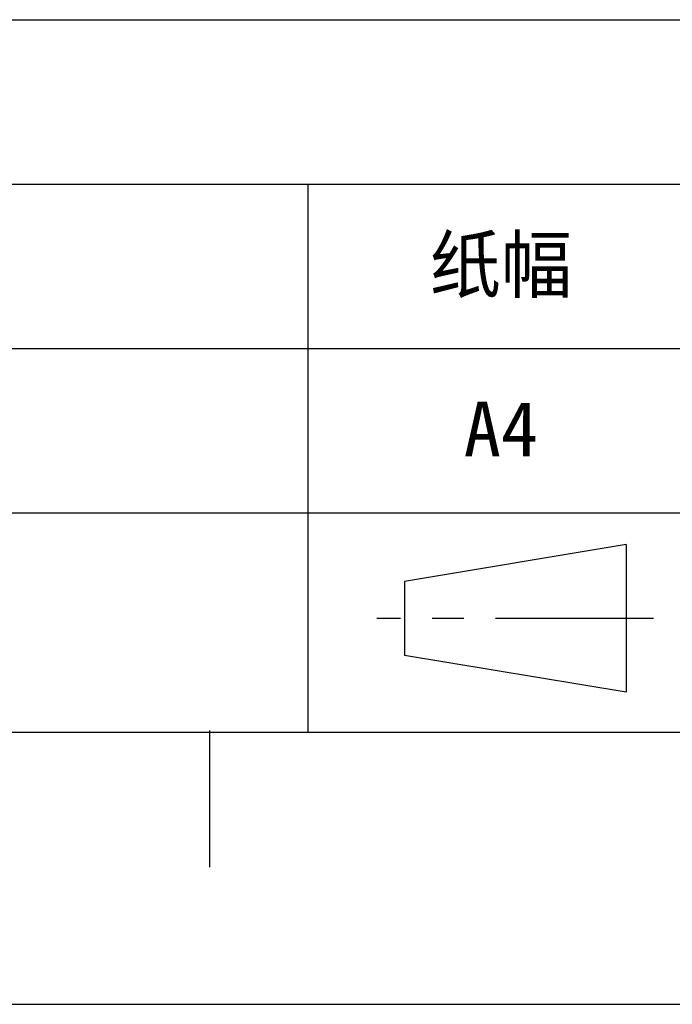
# Model space of a CAD drawing. Header units: millimetres. Extents: x 773 to 1664, y 340 to 970.
# Tile 33 of 60: x 1474 to 1545, y 340 to 448. Entities that reach past the tile are written whole.
import ezdxf
from ezdxf.enums import TextEntityAlignment as Align

# ---------------------------------------------------------------- set-up
doc = ezdxf.new("R2010")
doc.units = ezdxf.units.MM
doc.header["$LTSCALE"] = 46.2
doc.linetypes.add('CENTER', pattern=[0.6, 0.375, -0.075, 0.075, -0.075])
doc.layers.get('0').update_dxf_attribs({"linetype": 'CONTINUOUS'})
doc.layers.add('1', color=7, linetype='CONTINUOUS')
doc.layers.add('DEFAULT_1', color=7, linetype='CENTER')
doc.styles.add('TEXTSTYLE_2', font='txt')

msp = doc.modelspace()

# ---------------------------------------------------------------- linework, layer by layer
at = {"linetype": 'Continuous'}
for p, q in [((1346.099, 448.145), (1633.799, 448.145)), ((1346.099, 430.145), (1633.799, 430.145)), ((1505.099, 430.145), (1505.099, 370.145)), ((1346.099, 412.145), (1633.799, 412.145)), ((1346.099, 394.145), (1633.799, 394.145)), ((1539.969, 390.69), (1515.669, 386.64)), ((1539.969, 390.69), (1539.969, 374.49)), ((1515.669, 386.64), (1515.669, 378.54)), ((1539.969, 374.49), (1515.669, 378.54)), ((1346.099, 370.145), (1633.799, 370.145)), ((772.801, 340.328), (1663.801, 340.328))]:
    msp.add_line(p, q, dxfattribs=at)
at = {"layer": '1', "linetype": 'Continuous'}
for p, q in [((802.848, 370.142), (1633.848, 370.142)), ((1494.301, 370.328), (1494.301, 355.328))]:
    msp.add_line(p, q, dxfattribs=at)
at = {"layer": 'DEFAULT_1', "linetype": 'CENTER'}
msp.add_line((1542.969, 382.59), (1512.669, 382.59), dxfattribs=at)

# ---------------------------------------------------------------- texts
at = {"layer": '1', "linetype": 'Continuous', "style": 'TEXTSTYLE_2'}
for s, p in [('纸幅', (1526.251, 418.328)), ('A4', (1526.251, 400.328))]:
    msp.add_text(s, height=6, dxfattribs=at).set_placement(p, align=Align.CENTER)

doc.saveas('drawing.dxf')
